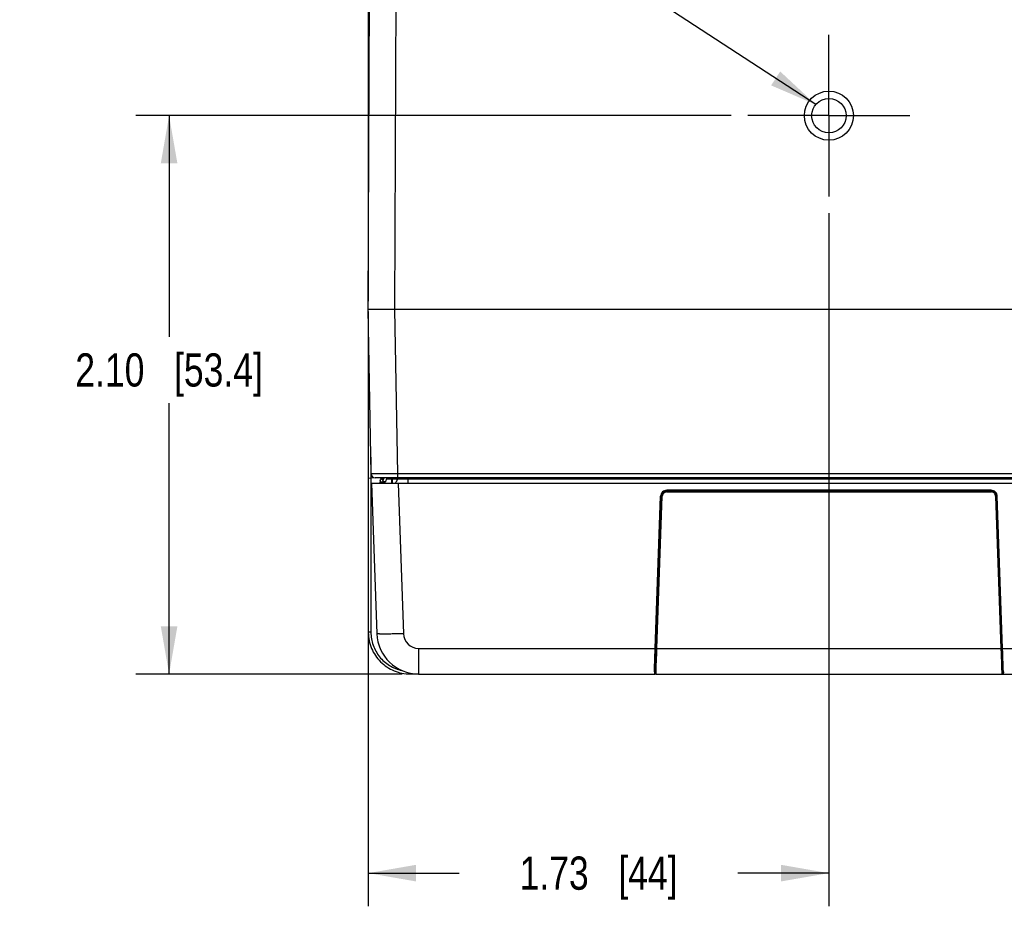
# Model space of a CAD drawing. Header units: inches. Extents: x 0 to 34, y 0 to 22.
# Tile 98 of 101: x 27.3 to 31, y 8.1 to 11.4. Entities that reach past the tile are written whole.
import ezdxf

# ---------------------------------------------------------------- set-up
doc = ezdxf.new("R2010")
doc.units = ezdxf.units.IN
doc.header["$LTSCALE"] = 1.87
doc.header["$MEASUREMENT"] = 0
doc.linetypes.add('CENTER', pattern=[0.6, 0.375, -0.075, 0.075, -0.075])
doc.layers.get('0').update_dxf_attribs({"linetype": 'CONTINUOUS'})
for name, color, linetype in [('02___PRT_ALL_AXES', 7, 'CONTINUOUS'), ('DETAIL', 7, 'CONTINUOUS'), ('DIMENSIONS', 7, 'CONTINUOUS')]:
    doc.layers.add(name, color=color, linetype=linetype)
doc.styles.get("Standard").update_dxf_attribs({"font": 'txt', "width": 0.8})
doc.dimstyles.new('DIMSTYLE_1', dxfattribs={"dimtxt": 0.125, "dimasz": 0.18, "dimexe": 0.125, "dimexo": 0.0625, "dimgap": 0.0625, "dimtad": 0, "dimtih": 1, "dimtoh": 1, "dimzin": 4, "dimdsep": 46, "dimtxsty": 'STANDARD', "dimblk": '_FILLED', "dimblk1": '_FILLED', "dimblk2": '_FILLED', "dimcen": 0.09, "dimazin": 1, "dimtp": 0.001, "dimtm": 0.001, "dimtfac": 1, "dimtofl": 0, "dimtmove": 0, "dimatfit": 3, "dimldrblk": '_FILLED', "dimfxl": 1, "dimtolj": 1, "dimtzin": 4, "dimarcsym": 0})
doc.dimstyles.get("Standard").update_dxf_attribs({"dimtxt": 0.125, "dimasz": 0.18, "dimexe": 0.125, "dimexo": 0.0625, "dimgap": 0.09, "dimtad": 0, "dimtih": 1, "dimtoh": 1, "dimzin": 4, "dimdsep": 46, "dimtxsty": 'STANDARD', "dimblk": '_FILLED', "dimblk1": '_FILLED', "dimblk2": '_FILLED', "dimcen": 0.09, "dimazin": 1, "dimtol": 1, "dimtp": 0.02, "dimtm": 0.02, "dimtfac": 1, "dimtofl": 0, "dimtmove": 0, "dimatfit": 3, "dimldrblk": '_FILLED', "dimfxl": 1, "dimtolj": 1, "dimtzin": 4, "dimarcsym": 0})

# ---------------------------------------------------------------- blocks, each defined once
blk = doc.blocks.new('_FILLED')
at = {"color": 0, "linetype": 'BYBLOCK'}
blk.add_solid([(0, 0), (-1, 0.174), (-1, -0.174)], dxfattribs=at)
blk = doc.blocks.new('*D0')
at = {"layer": 'DIMENSIONS', "color": 2, "linetype": 'CONTINUOUS'}
for p, q in [((29.9656, 11.0304), (27.7239, 11.0304)), ((27.8489, 11.0304), (27.8489, 10.1976)), ((27.8489, 8.9272), (27.8489, 9.9476)), ((28.726, 8.9272), (27.7239, 8.9272))]:
    blk.add_line(p, q, dxfattribs=at)
at = {"layer": 'DIMENSIONS', "color": 2, "linetype": 'CONTINUOUS', "xscale": 0.18, "yscale": 0.18, "zscale": 0.18}
for p, rotation in [((27.8489, 11.0304), 90), ((27.8489, 8.9272), 270)]:
    blk.add_blockref('_FILLED', p, dxfattribs=dict(at, rotation=rotation))
at = {"layer": 'DIMENSIONS', "color": 2, "linetype": 'CONTINUOUS', "insert": (27.8489, 10.1351), "char_height": 0.125, "width": 1.125, "attachment_point": 2, "line_spacing_factor": 0.9}
blk.add_mtext('2.10{\\ftxt.shx;\\W1.000000;\\H0.125000; }[53.4]', dxfattribs=at)
blk = doc.blocks.new('*D1')
at = {"layer": 'DIMENSIONS', "color": 2, "linetype": 'CONTINUOUS'}
for p, q in [((30.3331, 10.6629), (30.3331, 8.0522)), ((28.5989, 10.2377), (28.5989, 8.0522)), ((28.5989, 8.1772), (28.941, 8.1772)), ((30.3331, 8.1772), (29.991, 8.1772))]:
    blk.add_line(p, q, dxfattribs=at)
at = {"layer": 'DIMENSIONS', "color": 2, "linetype": 'CONTINUOUS', "xscale": 0.18, "yscale": 0.18, "zscale": 0.18, "rotation": 180}
blk.add_blockref('_FILLED', (28.5989, 8.1772), dxfattribs=at)
at = {"layer": 'DIMENSIONS', "color": 2, "linetype": 'CONTINUOUS', "xscale": 0.18, "yscale": 0.18, "zscale": 0.18}
blk.add_blockref('_FILLED', (30.3331, 8.1772), dxfattribs=at)
at = {"layer": 'DIMENSIONS', "color": 2, "linetype": 'CONTINUOUS', "insert": (29.466, 8.2397), "char_height": 0.125, "width": 0.925, "attachment_point": 2, "line_spacing_factor": 0.9}
blk.add_mtext('1.73{\\ftxt.shx;\\W1.000000;\\H0.125000; }[44]', dxfattribs=at)

msp = doc.modelspace()

# ---------------------------------------------------------------- linework, layer by layer
at = {"color": 7, "linetype": 'CONTINUOUS'}
for p, q in [((28.5989, 10.3002), (28.6109, 13.0545)), ((28.599, 12.7508), (28.599, 10.3316)), ((28.6989, 10.3002), (28.7061, 11.9597)), ((28.6097, 9.6808), (28.5989, 10.3002)), ((28.599, 10.2924), (28.599, 9.6653)), ((28.7097, 9.6808), (28.6989, 10.3002)), ((31.9679, 10.3002), (28.6989, 10.3002)), ((28.6086, 9.7436), (28.6086, 9.6661)), ((28.7097, 9.6661), (28.7097, 9.6808)), ((31.9571, 9.6808), (28.7097, 9.6808)), ((28.5989, 9.6652), (28.6195, 9.667)), ((28.5989, 9.6652), (28.5989, 9.085)), ((28.6088, 9.6661), (28.6088, 9.085)), ((28.6113, 9.6465), (28.6311, 9.0792)), ((28.6113, 9.6465), (32.0555, 9.6465)), ((32.0421, 9.6661), (28.6247, 9.6661)), ((28.6431, 9.6517), (28.6523, 9.6517)), ((28.6431, 9.6465), (28.6431, 9.6517)), ((28.6527, 9.662), (28.6508, 9.6594)), ((28.6528, 9.6661), (28.6514, 9.6614)), ((28.6523, 9.6517), (28.6532, 9.6517)), ((28.6532, 9.6517), (28.6534, 9.6513)), ((28.6532, 9.6465), (28.6532, 9.6517)), ((28.6534, 9.6465), (28.6534, 9.6513)), ((28.6626, 9.6513), (28.6534, 9.6513)), ((28.6672, 9.6661), (28.6671, 9.661)), ((28.6869, 9.6661), (28.6868, 9.661)), ((28.6868, 9.661), (28.6868, 9.6465)), ((28.6887, 9.661), (28.6868, 9.661)), ((28.6887, 9.661), (28.6888, 9.6661)), ((28.6887, 9.661), (28.6887, 9.6465)), ((28.7084, 9.661), (28.7084, 9.6661)), ((28.7112, 9.6465), (28.731, 9.0792)), ((28.7477, 9.661), (28.7478, 9.6661)), ((28.7477, 9.661), (28.7477, 9.6465)), ((31.9191, 9.661), (28.7477, 9.661)), ((30.9443, 9.6192), (29.7225, 9.6192)), ((29.7225, 9.6131), (29.7225, 9.6192)), ((30.9443, 9.6162), (29.7225, 9.6162)), ((29.7225, 9.6131), (30.9443, 9.6131)), ((30.9443, 9.6192), (30.9443, 9.6131)), ((29.6796, 9.0237), (29.6997, 9.5972)), ((29.6798, 8.9376), (29.7028, 9.5972)), ((29.6859, 9.0237), (29.706, 9.5972)), ((29.6997, 9.5972), (29.7028, 9.5972)), ((29.7028, 9.5972), (29.706, 9.5972)), ((30.9608, 9.5972), (30.9809, 9.0237)), ((30.9608, 9.5972), (30.964, 9.5972)), ((30.987, 8.9376), (30.964, 9.5972)), ((30.964, 9.5972), (30.9671, 9.5972)), ((30.9871, 9.0237), (30.9671, 9.5972)), ((28.6088, 9.085), (28.5989, 9.085)), ((28.7885, 9.0237), (29.6796, 9.0237)), ((28.7885, 9.0237), (28.7885, 8.9272)), ((29.6771, 8.948), (29.6796, 9.0237)), ((29.6796, 9.0237), (29.6828, 9.0237)), ((29.6859, 9.0237), (29.6828, 9.0237)), ((29.6853, 9.0054), (29.6859, 9.0237)), ((29.6859, 9.0237), (30.9809, 9.0237)), ((30.9809, 9.0237), (30.984, 9.0237)), ((30.9809, 9.0237), (30.9811, 9.0169)), ((30.9811, 9.0169), (30.9814, 9.0095)), ((30.9814, 9.0095), (30.9833, 8.9547)), ((30.984, 9.0237), (30.9871, 9.0237)), ((30.9871, 9.0237), (31.8783, 9.0237)), ((30.9877, 9.007), (30.9871, 9.0237)), ((29.6835, 8.956), (29.6853, 9.0054)), ((30.9898, 8.9462), (30.9877, 9.007)), ((29.6766, 8.935), (29.6767, 8.9373)), ((29.6782, 8.9353), (29.6766, 8.935)), ((29.6767, 8.9373), (29.6771, 8.948)), ((29.6826, 8.9321), (29.6835, 8.956)), ((30.9833, 8.9547), (30.9843, 8.9275)), ((30.9902, 8.935), (30.9898, 8.9462)), ((28.7563, 8.9308), (28.7563, 8.9276)), ((28.7563, 8.9276), (28.7885, 8.9276)), ((28.7885, 8.9272), (29.6794, 8.9272)), ((29.6815, 8.9274), (29.6822, 8.9275)), ((29.6822, 8.9275), (29.6825, 8.9275)), ((29.6822, 8.9272), (31.8783, 8.9272)), ((29.6825, 8.9275), (29.6826, 8.9321)), ((30.9843, 8.9275), (30.9845, 8.9275)), ((30.9849, 8.9275), (30.9843, 8.9275))]:
    msp.add_line(p, q, dxfattribs=at)
for points in [[(30.9845, 8.9275), (30.9851, 8.9274), (30.9857, 8.9274)], [(30.9857, 8.9274), (30.9866, 8.9273), (30.987, 8.9272), (30.9872, 8.9272)]]:
    msp.add_lwpolyline(points, dxfattribs=at)
for centre, radius, start, end in [((28.6247, 9.6811), 0.015, 181, 270), ((28.6592, 9.6517), 0.0161, 168.9221, 179.9322), ((28.6622, 9.6503), 0.0195, 130.9851, 139.6854), ((28.7044, 9.629), 0.0657, 145.6734, 146.7982), ((29.0719, 9.5279), 0.4411, 162.3905, 162.6571), ((28.6523, 9.6613), 0.0148, 270, 359), ((28.6735, 9.6517), 0.0203, 174.2707, 180.0056), ((28.6735, 9.6517), 0.0203, 145.8191, 174.2701), ((28.6731, 9.6513), 0.0197, 170.5372, 179.9703), ((28.6732, 9.6513), 0.0197, 136.4658, 148.7384), ((28.6733, 9.6518), 0.02, 138.5887, 145.7671), ((28.6731, 9.6519), 0.0199, 134.6495, 138.5812), ((28.6731, 9.6513), 0.0197, 131.143, 136.4426), ((28.6936, 9.6613), 0.0148, 299.6667, 359), ((29.7225, 9.5965), 0.0197, 90, 177.9956), ((30.9443, 9.5965), 0.0197, 2, 89.9938), ((30.9443, 9.5965), 0.0166, 76.7873, 89.9689), ((29.7226, 9.5966), 0.0166, 163.3502, 177.9575), ((28.7555, 9.085), 0.1566, 180.0098, 180.4107), ((28.7885, 9.0847), 0.1575, 182, 270), ((28.7885, 9.0812), 0.0575, 182.0005, 269.9995), ((29.8127, 8.9331), 0.133, 177.9711, 178.8359)]:
    msp.add_arc(centre, radius, start, end, dxfattribs=at)
for points, knots in [([(28.6989, 10.3002), (28.6924, 10.3002), (28.6796, 10.3001), (28.6611, 10.3001), (28.644, 10.3), (28.6291, 10.3), (28.6182, 10.3), (28.611, 10.3), (28.6068, 10.3), (28.6035, 10.3), (28.6013, 10.3), (28.6001, 10.3001), (28.5994, 10.3001), (28.5991, 10.3002), (28.5989, 10.3002)], [0, 0, 0, 0, 0.195068, 0.382639, 0.555504, 0.70702, 0.831364, 0.881809, 0.923762, 0.956822, 0.980673, 0.98907, 0.995095, 1, 1, 1, 1]), ([(28.7097, 9.6808), (28.7032, 9.6808), (28.6904, 9.6808), (28.6719, 9.6807), (28.6573, 9.6807), (28.6465, 9.6807), (28.6392, 9.6807), (28.6326, 9.6807), (28.6268, 9.6807), (28.6218, 9.6807), (28.6181, 9.6807), (28.6156, 9.6807), (28.6141, 9.6807), (28.6128, 9.6808), (28.6117, 9.6808), (28.611, 9.6808), (28.6105, 9.6808), (28.6102, 9.6808), (28.61, 9.6808), (28.6098, 9.6808), (28.6098, 9.6808), (28.6097, 9.6808), (28.6097, 9.6808)], [0, 0, 0, 0, 0.19509, 0.38268, 0.555566, 0.634388, 0.707101, 0.773003, 0.831461, 0.88191, 0.923867, 0.941531, 0.956926, 0.970016, 0.98077, 0.989162, 0.992466, 0.995172, 0.997278, 0.998785, 0.999691, 1, 1, 1, 1]), ([(28.6508, 9.6594), (28.6506, 9.6598), (28.6499, 9.6616), (28.6494, 9.6635), (28.6494, 9.665)], [0, 0, 0, 0, 0.234784, 1, 1, 1, 1]), ([(28.6868, 9.661), (28.6843, 9.661), (28.6806, 9.6609), (28.676, 9.6609), (28.673, 9.6609), (28.6707, 9.6609), (28.6687, 9.6608), (28.6679, 9.6611), (28.6671, 9.6609), (28.6671, 9.661)], [0, 0, 0, 0, 0.382699, 0.555666, 0.707133, 0.831394, 0.923843, 0.980647, 1, 1, 1, 1]), ([(28.7084, 9.661), (28.7084, 9.6609), (28.7076, 9.6611), (28.7067, 9.6608), (28.7048, 9.6609), (28.7024, 9.6609), (28.6995, 9.6609), (28.6948, 9.6609), (28.6912, 9.661), (28.6887, 9.661)], [0, 0, 0, 0, 0.019341, 0.076173, 0.16844, 0.292659, 0.444102, 0.616936, 1, 1, 1, 1]), ([(28.7477, 9.661), (28.7427, 9.661), (28.7354, 9.6609), (28.7261, 9.6609), (28.7202, 9.6609), (28.7154, 9.6609), (28.7121, 9.6609), (28.7102, 9.661), (28.7092, 9.6609), (28.7088, 9.661), (28.7084, 9.6609), (28.7084, 9.661)], [0, 0, 0, 0, 0.382753, 0.555619, 0.707114, 0.831498, 0.923878, 0.956932, 0.980742, 0.99514, 1, 1, 1, 1]), ([(28.5989, 9.0839), (28.5991, 9.0635), (28.6075, 9.0223), (28.6426, 8.9704), (28.6947, 8.9357), (28.7359, 8.9276), (28.7563, 8.9276)], [0, 0, 0, 0, 0.250014, 0.500004, 0.749994, 1, 1, 1, 1]), ([(28.6088, 9.085), (28.6088, 9.0684), (28.6145, 9.0349), (28.6392, 8.9905), (28.6773, 8.957), (28.7088, 8.9443), (28.7251, 8.9408)], [0, 0, 0, 0, 0.25001, 0.499999, 0.75, 1, 1, 1, 1]), ([(28.731, 9.0792), (28.7246, 9.079), (28.7118, 9.0786), (28.6933, 9.0781), (28.6763, 9.0778), (28.6613, 9.0777), (28.6504, 9.0778), (28.6432, 9.0779), (28.639, 9.0781), (28.6358, 9.0783), (28.6333, 9.0785), (28.632, 9.0788), (28.6311, 9.079), (28.6311, 9.0792)], [0, 0, 0, 0, 0.194548, 0.38196, 0.554451, 0.705642, 0.829839, 0.880232, 0.922205, 0.955346, 0.979338, 0.994097, 1, 1, 1, 1]), ([(29.6766, 8.935), (29.6766, 8.9343), (29.6766, 8.9323), (29.6766, 8.9303), (29.677, 8.929)], [0, 0, 0, 0, 0.314258, 1, 1, 1, 1]), ([(29.6824, 8.9275), (29.6817, 8.9275), (29.6803, 8.9276), (29.6799, 8.9299), (29.6797, 8.9324), (29.6797, 8.9346), (29.6797, 8.9358)], [0, 0, 0, 0, 0.197173, 0.366763, 0.632709, 1, 1, 1, 1]), ([(30.987, 8.9378), (30.9871, 8.936), (30.9871, 8.9332), (30.987, 8.9302), (30.9867, 8.9291)], [0, 0, 0, 0, 0.602737, 1, 1, 1, 1]), ([(30.9902, 8.935), (30.9894, 8.935), (30.9878, 8.9355), (30.987, 8.937), (30.987, 8.9378)], [0, 0, 0, 0, 0.514059, 1, 1, 1, 1]), ([(30.9902, 8.935), (30.9902, 8.9344), (30.9902, 8.9325), (30.9902, 8.9305), (30.9899, 8.9292)], [0, 0, 0, 0, 0.30824, 1, 1, 1, 1]), ([(29.677, 8.929), (29.6771, 8.9285), (29.6776, 8.9275), (29.6786, 8.9272), (29.6791, 8.9272)], [0, 0, 0, 0, 0.508405, 1, 1, 1, 1]), ([(30.9867, 8.9291), (30.9866, 8.9287), (30.9864, 8.9277), (30.9854, 8.9275), (30.9849, 8.9275)], [0, 0, 0, 0, 0.49192, 1, 1, 1, 1]), ([(30.9899, 8.9292), (30.9897, 8.9287), (30.9894, 8.9276), (30.9882, 8.9272), (30.9877, 8.9272)], [0, 0, 0, 0, 0.52257, 1, 1, 1, 1])]:
    msp.add_open_spline(points, degree=3, knots=knots, dxfattribs=at)
for points in [[(28.6434, 9.6548), (28.644, 9.6577), (28.6454, 9.6606), (28.6473, 9.6629)], [(28.6575, 9.6661), (28.6557, 9.665), (28.6541, 9.6636), (28.6527, 9.662)], [(28.6537, 9.6546), (28.6541, 9.657), (28.655, 9.6594), (28.6563, 9.6616)], [(29.7067, 9.6129), (29.7025, 9.6089), (29.6999, 9.6029), (29.6997, 9.5972)], [(29.7154, 9.6115), (29.7113, 9.6096), (29.7079, 9.6056), (29.7066, 9.6014)], [(29.714, 9.6176), (29.7113, 9.6165), (29.7088, 9.6149), (29.7067, 9.6129)], [(29.7225, 9.6192), (29.7196, 9.6192), (29.7167, 9.6187), (29.714, 9.6176)], [(29.7225, 9.6131), (29.7201, 9.6131), (29.7176, 9.6126), (29.7154, 9.6115)], [(30.9602, 9.6128), (30.9561, 9.6168), (30.95, 9.6192), (30.9443, 9.6192)], [(30.9582, 9.6056), (30.9559, 9.6091), (30.9521, 9.6118), (30.9481, 9.6127)], [(30.9608, 9.5972), (30.9607, 9.6001), (30.9598, 9.6031), (30.9582, 9.6056)], [(30.9652, 9.6056), (30.964, 9.6082), (30.9623, 9.6107), (30.9602, 9.6128)], [(30.9671, 9.5972), (30.967, 9.6001), (30.9664, 9.603), (30.9652, 9.6056)], [(29.6798, 8.9378), (29.6797, 8.9368), (29.679, 8.9358), (29.6782, 8.9353)]]:
    msp.add_open_spline(points, degree=3, dxfattribs=at)
at = {"layer": '02___PRT_ALL_AXES', "color": 7, "linetype": 'CENTER'}
for q in [(30.3331, 11.3354), (30.0281, 11.0304), (30.6381, 11.0304), (30.3331, 10.7254)]:
    msp.add_line((30.3331, 11.0304), q, dxfattribs=at)
at = {"layer": '02___PRT_ALL_AXES', "color": 7, "linetype": 'CONTINUOUS'}
for radius in [0.0925, 0.065]:
    msp.add_circle((30.3334, 11.0304), radius, dxfattribs=at)

# ---------------------------------------------------------------- dimensions: what is measured, and where the dimension line sits
at = {"layer": 'DIMENSIONS', "color": 2, "linetype": 'CONTINUOUS'}
for base, p1, p2, angle, picture, middle in [((27.8489, 11.0304), (28.7885, 8.9272), (30.0281, 11.0304), 90, '*D0', (27.8489, 10.0726)), ((28.5989, 8.1772), (30.3331, 10.7254), (28.5989, 10.3002), 180, '*D1', (29.466, 8.1772))]:
    dim = msp.add_linear_dim(base=base, p1=p1, p2=p2, angle=angle, dimstyle='DIMSTYLE_1', dxfattribs=at)
    dim.commit()
    dim.dimension.update_dxf_attribs({"geometry": picture, "text_midpoint": middle, "dimtype": 160})

# ---------------------------------------------------------------- leaders
at = {"layer": 'DETAIL', "color": 2, "linetype": 'CONTINUOUS'}
msp.add_leader([(30.2836, 11.0722), (28.034, 12.5407), (27.854, 12.5407)], dimstyle='STANDARD', override={"dimtad": 0}, dxfattribs=at)

doc.saveas('drawing.dxf')
